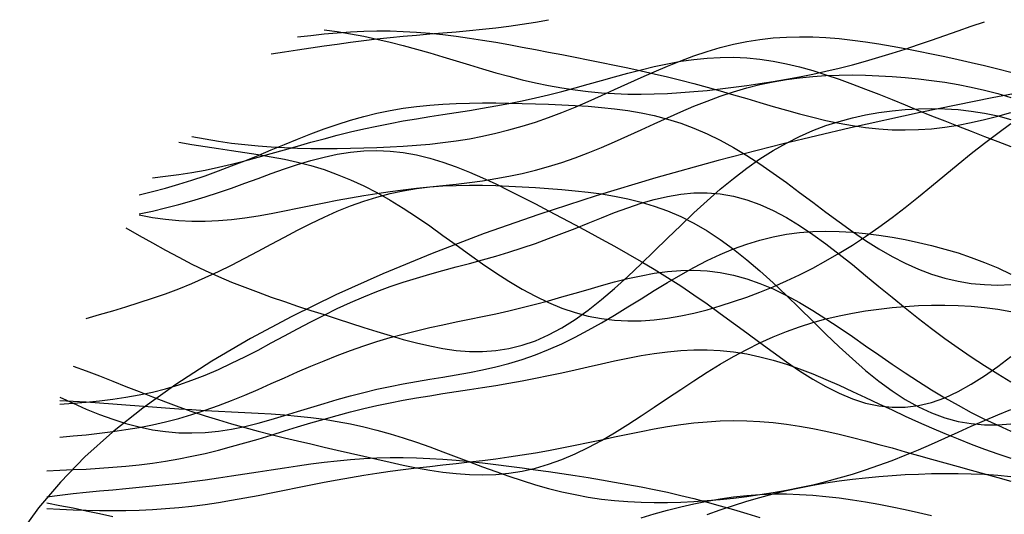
# Model space of a CAD drawing. Extents: x -15.9 to 15.9, y -4.2 to 4.2.
# Tile 3 of 14: x -15.7 to -10.1, y 1.1 to 3.9. Entities that reach past the tile are written whole.
import ezdxf

# ---------------------------------------------------------------- set-up
doc = ezdxf.new("R2010")
doc.units = 0

msp = doc.modelspace()

# ---------------------------------------------------------------- linework, layer by layer
at = {"layer": 'CNC'}
for points in [[(-14.23067, 3.7045), (-14.15597, 3.71551), (-14.08126, 3.72686), (-14.00656, 3.73827), (-13.93186, 3.74948), (-13.85716, 3.76027), (-13.78246, 3.77046), (-13.70776, 3.77995), (-13.63305, 3.78868), (-13.55835, 3.79666), (-13.48365, 3.80397), (-13.40895, 3.81074), (-13.33425, 3.81714), (-13.25955, 3.82341), (-13.18484, 3.82979), (-13.11014, 3.83654), (-13.03544, 3.84392), (-12.96074, 3.85219), (-12.88604, 3.86157), (-12.81134, 3.87222), (-12.73663, 3.88428), (-12.66193, 3.8978)], [(-13.93186, 3.84141), (-13.85716, 3.83065), (-13.78246, 3.81822), (-13.70776, 3.80404), (-13.63305, 3.78814), (-13.55835, 3.77057), (-13.48365, 3.75148), (-13.40895, 3.73108), (-13.33425, 3.70962), (-13.25955, 3.68742), (-13.18484, 3.6648), (-13.11014, 3.64215), (-13.03544, 3.61983), (-12.96074, 3.59822), (-12.88604, 3.57767), (-12.81134, 3.55851), (-12.73663, 3.54101), (-12.66193, 3.52541), (-12.58723, 3.51189), (-12.51253, 3.50056), (-12.43783, 3.49148), (-12.36313, 3.48465), (-12.28842, 3.48002), (-12.21372, 3.4775), (-12.13902, 3.47696), (-12.06432, 3.47824), (-11.98962, 3.48119), (-11.91492, 3.48562), (-11.84021, 3.49139), (-11.76551, 3.49836), (-11.69081, 3.50641), (-11.61611, 3.51546), (-11.54141, 3.52546), (-11.46671, 3.5364), (-11.392, 3.54829), (-11.3173, 3.56119), (-11.2426, 3.57516), (-11.1679, 3.59027), (-11.0932, 3.60661), (-11.0185, 3.62423), (-10.94379, 3.64319), (-10.86909, 3.6635), (-10.79439, 3.68514), (-10.71969, 3.70803), (-10.64499, 3.73206), (-10.57029, 3.75703), (-10.49558, 3.78274), (-10.42088, 3.80889), (-10.34618, 3.83515), (-10.27148, 3.86118), (-10.19678, 3.88659)], [(-14.67888, 3.23777), (-14.60418, 3.22361), (-14.52947, 3.21123), (-14.45477, 3.20064), (-14.38007, 3.19182), (-14.30537, 3.18468), (-14.23067, 3.17911), (-14.15597, 3.17498), (-14.08126, 3.17212), (-14.00656, 3.17038), (-13.93186, 3.16964), (-13.85716, 3.16978), (-13.78246, 3.17071), (-13.70776, 3.17242), (-13.63305, 3.17492), (-13.55835, 3.17827), (-13.48365, 3.18258), (-13.40895, 3.18801), (-13.33425, 3.19474), (-13.25955, 3.203), (-13.18484, 3.21299), (-13.11014, 3.22494), (-13.03544, 3.23903), (-12.96074, 3.25545), (-12.88604, 3.27428), (-12.81134, 3.2956), (-12.73663, 3.31937), (-12.66193, 3.34551), (-12.58723, 3.37385), (-12.51253, 3.40412), (-12.43783, 3.43599), (-12.36313, 3.46907), (-12.28842, 3.50291), (-12.21372, 3.53701), (-12.13902, 3.57084), (-12.06432, 3.60387), (-11.98962, 3.63559), (-11.91492, 3.66549), (-11.84021, 3.69312), (-11.76551, 3.7181), (-11.69081, 3.74009), (-11.61611, 3.75886), (-11.54141, 3.77425), (-11.46671, 3.78619), (-11.392, 3.79469), (-11.3173, 3.79984), (-11.2426, 3.80181), (-11.1679, 3.80081), (-11.0932, 3.79713), (-11.0185, 3.79104), (-10.94379, 3.78287), (-10.86909, 3.77292), (-10.79439, 3.76147), (-10.71969, 3.74881), (-10.64499, 3.73514), (-10.57029, 3.72066), (-10.49558, 3.70548), (-10.42088, 3.6897), (-10.34618, 3.67335), (-10.27148, 3.65642), (-10.19678, 3.63886), (-10.12208, 3.62062), (-10.04737, 3.60162)], [(-14.08126, 3.80007), (-14.00656, 3.80937), (-13.93186, 3.81753), (-13.85716, 3.8243), (-13.78246, 3.82948), (-13.70776, 3.83288), (-13.63305, 3.8344), (-13.55835, 3.83398), (-13.48365, 3.8316), (-13.40895, 3.82733), (-13.33425, 3.82126), (-13.25955, 3.81353), (-13.18484, 3.80432), (-13.11014, 3.79383), (-13.03544, 3.78227), (-12.96074, 3.76984), (-12.88604, 3.75674), (-12.81134, 3.74315), (-12.73663, 3.7292), (-12.66193, 3.71499), (-12.58723, 3.7006), (-12.51253, 3.68603), (-12.43783, 3.67127), (-12.36313, 3.65626), (-12.28842, 3.64092), (-12.21372, 3.62514), (-12.13902, 3.60882), (-12.06432, 3.59184), (-11.98962, 3.57412), (-11.91492, 3.55559), (-11.84021, 3.53622), (-11.76551, 3.51604), (-11.69081, 3.49512), (-11.61611, 3.47359), (-11.54141, 3.45164), (-11.46671, 3.42952), (-11.392, 3.40753), (-11.3173, 3.38601), (-11.2426, 3.36532), (-11.1679, 3.34587), (-11.0932, 3.32803), (-11.0185, 3.31221), (-10.94379, 3.29876), (-10.86909, 3.28801), (-10.79439, 3.28021), (-10.71969, 3.27559), (-10.64499, 3.27426), (-10.57029, 3.27628), (-10.49558, 3.28164), (-10.42088, 3.29022), (-10.34618, 3.30186), (-10.27148, 3.3163), (-10.19678, 3.33326), (-10.12208, 3.35239), (-10.04737, 3.37332)], [(-14.90298, 3.00462), (-14.82828, 3.01235), (-14.75358, 3.02215), (-14.67888, 3.03402), (-14.60418, 3.04791), (-14.52947, 3.06369), (-14.45477, 3.08116), (-14.38007, 3.10005), (-14.30537, 3.12007), (-14.23067, 3.14089), (-14.15597, 3.16213), (-14.08126, 3.18344), (-14.00656, 3.20447), (-13.93186, 3.22492), (-13.85716, 3.24452), (-13.78246, 3.26307), (-13.70776, 3.28044), (-13.63305, 3.29657), (-13.55835, 3.31148), (-13.48365, 3.32528), (-13.40895, 3.33814), (-13.33425, 3.35028), (-13.25955, 3.36197), (-13.18484, 3.37354), (-13.11014, 3.38527), (-13.03544, 3.39749), (-12.96074, 3.41046), (-12.88604, 3.42443), (-12.81134, 3.43955), (-12.73663, 3.45592), (-12.66193, 3.47355), (-12.58723, 3.49236), (-12.51253, 3.51217), (-12.43783, 3.53273), (-12.36313, 3.55368), (-12.28842, 3.57463), (-12.21372, 3.59511), (-12.13902, 3.61464), (-12.06432, 3.63269), (-11.98962, 3.64877), (-11.91492, 3.66241), (-11.84021, 3.67317), (-11.76551, 3.68071), (-11.69081, 3.68473), (-11.61611, 3.68504), (-11.54141, 3.68155), (-11.46671, 3.67424), (-11.392, 3.66322), (-11.3173, 3.64868), (-11.2426, 3.63086), (-11.1679, 3.61011), (-11.0932, 3.58679), (-11.0185, 3.56131), (-10.94379, 3.53409), (-10.86909, 3.50555), (-10.79439, 3.47607), (-10.71969, 3.44601), (-10.64499, 3.41569), (-10.57029, 3.38534), (-10.49558, 3.35517), (-10.42088, 3.3253), (-10.34618, 3.2958), (-10.27148, 3.26671), (-10.19678, 3.23801), (-10.12208, 3.20966), (-10.04737, 3.1816)], [(-14.97768, 2.79442), (-14.90298, 2.78036), (-14.82828, 2.76973), (-14.75358, 2.76265), (-14.67888, 2.75914), (-14.60418, 2.75913), (-14.52947, 2.76245), (-14.45477, 2.76881), (-14.38007, 2.77787), (-14.30537, 2.78919), (-14.23067, 2.8023), (-14.15597, 2.8167), (-14.08126, 2.83188), (-14.00656, 2.84734), (-13.93186, 2.86264), (-13.85716, 2.8774), (-13.78246, 2.89131), (-13.70776, 2.90417), (-13.63305, 2.91586), (-13.55835, 2.9264), (-13.48365, 2.93588), (-13.40895, 2.94453), (-13.33425, 2.95263), (-13.25955, 2.96055), (-13.18484, 2.96871), (-13.11014, 2.97754), (-13.03544, 2.98751), (-12.96074, 2.99903), (-12.88604, 3.01249), (-12.81134, 3.02821), (-12.73663, 3.04641), (-12.66193, 3.06723), (-12.58723, 3.0907), (-12.51253, 3.11674), (-12.43783, 3.14516), (-12.36313, 3.17565), (-12.28842, 3.20784), (-12.21372, 3.24127), (-12.13902, 3.27542), (-12.06432, 3.30974), (-11.98962, 3.34368), (-11.91492, 3.37668), (-11.84021, 3.40823), (-11.76551, 3.43787), (-11.69081, 3.46521), (-11.61611, 3.48994), (-11.54141, 3.51184), (-11.46671, 3.53077), (-11.392, 3.54669), (-11.3173, 3.55965), (-11.2426, 3.56975), (-11.1679, 3.57716), (-11.0932, 3.58208), (-11.0185, 3.58474), (-10.94379, 3.58536), (-10.86909, 3.58414), (-10.79439, 3.58126), (-10.71969, 3.57683), (-10.64499, 3.57093), (-10.57029, 3.56353), (-10.49558, 3.55458), (-10.42088, 3.54394), (-10.34618, 3.53142), (-10.27148, 3.5168), (-10.19678, 3.49983), (-10.12208, 3.48023), (-10.04737, 3.45776)], [(-9.73169, 3.53458), (-10.15305, 3.45597), (-10.56091, 3.37333), (-10.95514, 3.28672), (-11.33561, 3.19622), (-11.70217, 3.10191), (-12.05465, 3.00385), (-12.39291, 2.90215), (-12.71676, 2.79686), (-13.02606, 2.68809), (-13.32063, 2.57591), (-13.60031, 2.4604), (-13.86494, 2.34165), (-14.11438, 2.21974), (-14.34846, 2.09474), (-14.56706, 1.96673), (-14.77003, 1.83577), (-14.95725, 1.70192), (-15.1286, 1.56523), (-15.28397, 1.42572), (-15.42326, 1.28339), (-15.54638, 1.13823), (-15.65325, 0.99014)], [(-14.97768, 2.90688), (-14.90298, 2.92563), (-14.82828, 2.9457), (-14.75358, 2.96733), (-14.67888, 2.99067), (-14.60418, 3.01575), (-14.52947, 3.04253), (-14.45477, 3.07082), (-14.38007, 3.10035), (-14.30537, 3.13076), (-14.23067, 3.16162), (-14.15597, 3.19247), (-14.08126, 3.22281), (-14.00656, 3.25213), (-13.93186, 3.27997), (-13.85716, 3.3059), (-13.78246, 3.32957), (-13.70776, 3.35071), (-13.63305, 3.36913), (-13.55835, 3.38475), (-13.48365, 3.39759), (-13.40895, 3.40777), (-13.33425, 3.41547), (-13.25955, 3.42094), (-13.18484, 3.42449), (-13.11014, 3.42644), (-13.03544, 3.42711), (-12.96074, 3.42681), (-12.88604, 3.42577), (-12.81134, 3.42418), (-12.73663, 3.42214), (-12.66193, 3.41967), (-12.58723, 3.41667), (-12.51253, 3.41294), (-12.43783, 3.40823), (-12.36313, 3.40215), (-12.28842, 3.3943), (-12.21372, 3.38421), (-12.13902, 3.37141), (-12.06432, 3.35544), (-11.98962, 3.33587), (-11.91492, 3.31236), (-11.84021, 3.28463), (-11.76551, 3.25254), (-11.69081, 3.21607), (-11.61611, 3.17534), (-11.54141, 3.13061), (-11.46671, 3.08228), (-11.392, 3.0309), (-11.3173, 2.97712), (-11.2426, 2.92171), (-11.1679, 2.86548), (-11.0932, 2.80931), (-11.0185, 2.75411), (-10.94379, 2.70073), (-10.86909, 2.65001), (-10.79439, 2.60271), (-10.71969, 2.55949), (-10.64499, 2.52088), (-10.57029, 2.4873), (-10.49558, 2.45903), (-10.42088, 2.4362), (-10.34618, 2.41882), (-10.27148, 2.40675), (-10.19678, 2.39979), (-10.12208, 2.3976), (-10.04737, 2.39981)], [(-15.05239, 2.72119), (-14.97768, 2.67806), (-14.90298, 2.63556), (-14.82828, 2.59417), (-14.75358, 2.55432), (-14.67888, 2.5163), (-14.60418, 2.4803), (-14.52947, 2.44639), (-14.45477, 2.41453), (-14.38007, 2.38459), (-14.30537, 2.35634), (-14.23067, 2.32951), (-14.15597, 2.30377), (-14.08126, 2.27883), (-14.00656, 2.25439), (-13.93186, 2.23022), (-13.85716, 2.20618), (-13.78246, 2.18222), (-13.70776, 2.15841), (-13.63305, 2.13496), (-13.55835, 2.11219), (-13.48365, 2.09057), (-13.40895, 2.07065), (-13.33425, 2.0531), (-13.25955, 2.03865), (-13.18484, 2.02803), (-13.11014, 2.02202), (-13.03544, 2.02132), (-12.96074, 2.02659), (-12.88604, 2.03836), (-12.81134, 2.05704), (-12.73663, 2.08288), (-12.66193, 2.11594), (-12.58723, 2.15611), (-12.51253, 2.20306), (-12.43783, 2.25631), (-12.36313, 2.31518), (-12.28842, 2.37886), (-12.21372, 2.44641), (-12.13902, 2.5168), (-12.06432, 2.58894), (-11.98962, 2.66175), (-11.91492, 2.73414), (-11.84021, 2.80509), (-11.76551, 2.87369), (-11.69081, 2.93911), (-11.61611, 3.00068), (-11.54141, 3.05788), (-11.46671, 3.11034), (-11.392, 3.15785), (-11.3173, 3.20034), (-11.2426, 3.23787), (-11.1679, 3.27061), (-11.0932, 3.29881), (-11.0185, 3.32277), (-10.94379, 3.34283), (-10.86909, 3.35929), (-10.79439, 3.37245), (-10.71969, 3.38254), (-10.64499, 3.38972), (-10.57029, 3.39406), (-10.49558, 3.39555), (-10.42088, 3.39408), (-10.34618, 3.38947), (-10.27148, 3.38148), (-10.19678, 3.36981), (-10.12208, 3.35417), (-10.04737, 3.33424)], [(-14.75358, 3.2056), (-14.67888, 3.19287), (-14.60418, 3.18095), (-14.52947, 3.16965), (-14.45477, 3.15868), (-14.38007, 3.14764), (-14.30537, 3.13604), (-14.23067, 3.12333), (-14.15597, 3.10892), (-14.08126, 3.09224), (-14.00656, 3.07274), (-13.93186, 3.04994), (-13.85716, 3.02345), (-13.78246, 2.99302), (-13.70776, 2.95852), (-13.63305, 2.91997), (-13.55835, 2.87757), (-13.48365, 2.83165), (-13.40895, 2.78272), (-13.33425, 2.73141), (-13.25955, 2.67845), (-13.18484, 2.62467), (-13.11014, 2.57095), (-13.03544, 2.5182), (-12.96074, 2.4673), (-12.88604, 2.41911), (-12.81134, 2.37439), (-12.73663, 2.33381), (-12.66193, 2.29792), (-12.58723, 2.26715), (-12.51253, 2.24176), (-12.43783, 2.22187), (-12.36313, 2.20749), (-12.28842, 2.19848), (-12.21372, 2.1946), (-12.13902, 2.19552), (-12.06432, 2.20086), (-11.98962, 2.21022), (-11.91492, 2.22316), (-11.84021, 2.2393), (-11.76551, 2.25827), (-11.69081, 2.27979), (-11.61611, 2.30364), (-11.54141, 2.32969), (-11.46671, 2.35787), (-11.392, 2.38823), (-11.3173, 2.42083), (-11.2426, 2.45583), (-11.1679, 2.49339), (-11.0932, 2.53367), (-11.0185, 2.57684), (-10.94379, 2.62298), (-10.86909, 2.67212), (-10.79439, 2.72421), (-10.71969, 2.77906), (-10.64499, 2.83637), (-10.57029, 2.89574), (-10.49558, 2.95661), (-10.42088, 3.01831), (-10.34618, 3.08009), (-10.27148, 3.14109), (-10.19678, 3.20042), (-10.12208, 3.25716), (-10.04737, 3.31039)], [(-14.97768, 2.79998), (-14.90298, 2.81608), (-14.82828, 2.83341), (-14.75358, 2.85232), (-14.67888, 2.87304), (-14.60418, 2.89562), (-14.52947, 2.91996), (-14.45477, 2.94578), (-14.38007, 2.97268), (-14.30537, 3.00013), (-14.23067, 3.02746), (-14.15597, 3.05399), (-14.08126, 3.07895), (-14.00656, 3.10158), (-13.93186, 3.12119), (-13.85716, 3.13709), (-13.78246, 3.14875), (-13.70776, 3.15572), (-13.63305, 3.1577), (-13.55835, 3.15453), (-13.48365, 3.14621), (-13.40895, 3.13288), (-13.33425, 3.11481), (-13.25955, 3.09238), (-13.18484, 3.06605), (-13.11014, 3.03637), (-13.03544, 3.0039), (-12.96074, 2.96918), (-12.88604, 2.93275), (-12.81134, 2.89509), (-12.73663, 2.85657), (-12.66193, 2.81749), (-12.58723, 2.77804), (-12.51253, 2.73829), (-12.43783, 2.69821), (-12.36313, 2.65769), (-12.28842, 2.61653), (-12.21372, 2.57448), (-12.13902, 2.53127), (-12.06432, 2.48664), (-11.98962, 2.44037), (-11.91492, 2.39231), (-11.84021, 2.34239), (-11.76551, 2.29069), (-11.69081, 2.2374), (-11.61611, 2.18285), (-11.54141, 2.12755), (-11.46671, 2.07213), (-11.392, 2.01734), (-11.3173, 1.96406), (-11.2426, 1.91324), (-11.1679, 1.86587), (-11.0932, 1.82295), (-11.0185, 1.78546), (-10.94379, 1.75431), (-10.86909, 1.7303), (-10.79439, 1.7141), (-10.71969, 1.70619), (-10.64499, 1.70689), (-10.57029, 1.7163), (-10.49558, 1.73433), (-10.42088, 1.76068), (-10.34618, 1.79484), (-10.27148, 1.83616), (-10.19678, 1.88382), (-10.12208, 1.93691), (-10.04737, 1.99442)], [(-15.27649, 2.2078), (-15.20179, 2.23033), (-15.12709, 2.25251), (-15.05239, 2.27488), (-14.97768, 2.29801), (-14.90298, 2.3224), (-14.82828, 2.34847), (-14.75358, 2.37655), (-14.67888, 2.40683), (-14.60418, 2.43937), (-14.52947, 2.47409), (-14.45477, 2.51076), (-14.38007, 2.54903), (-14.30537, 2.58843), (-14.23067, 2.6284), (-14.15597, 2.66832), (-14.08126, 2.70753), (-14.00656, 2.74538), (-13.93186, 2.78124), (-13.85716, 2.81457), (-13.78246, 2.84488), (-13.70776, 2.87182), (-13.63305, 2.89514), (-13.55835, 2.91473), (-13.48365, 2.93061), (-13.40895, 2.94292), (-13.33425, 2.9519), (-13.25955, 2.95788), (-13.18484, 2.96125), (-13.11014, 2.96244), (-13.03544, 2.96187), (-12.96074, 2.95992), (-12.88604, 2.95694), (-12.81134, 2.95316), (-12.73663, 2.94872), (-12.66193, 2.94364), (-12.58723, 2.93782), (-12.51253, 2.93102), (-12.43783, 2.9229), (-12.36313, 2.91299), (-12.28842, 2.90076), (-12.21372, 2.88563), (-12.13902, 2.867), (-12.06432, 2.84429), (-11.98962, 2.81695), (-11.91492, 2.78456), (-11.84021, 2.74678), (-11.76551, 2.70343), (-11.69081, 2.65451), (-11.61611, 2.60019), (-11.54141, 2.54084), (-11.46671, 2.47698), (-11.392, 2.40935), (-11.3173, 2.33881), (-11.2426, 2.26637), (-11.1679, 2.1931), (-11.0932, 2.12016), (-11.0185, 2.04872), (-10.94379, 1.97991), (-10.86909, 1.91482), (-10.79439, 1.85443), (-10.71969, 1.7996), (-10.64499, 1.75101), (-10.57029, 1.7092), (-10.49558, 1.67451), (-10.42088, 1.64709), (-10.34618, 1.62694), (-10.27148, 1.61387), (-10.19678, 1.60755), (-10.12208, 1.60756), (-10.04737, 1.61337)], [(-15.42589, 1.72417), (-15.35119, 1.72931), (-15.27649, 1.73536), (-15.20179, 1.74267), (-15.12709, 1.75163), (-15.05239, 1.76266), (-14.97768, 1.77612), (-14.90298, 1.79236), (-14.82828, 1.81162), (-14.75358, 1.83408), (-14.67888, 1.85979), (-14.60418, 1.88866), (-14.52947, 1.9205), (-14.45477, 1.95501), (-14.38007, 1.99176), (-14.30537, 2.03023), (-14.23067, 2.06987), (-14.15597, 2.11005), (-14.08126, 2.15016), (-14.00656, 2.18961), (-13.93186, 2.22784), (-13.85716, 2.2644), (-13.78246, 2.29892), (-13.70776, 2.33117), (-13.63305, 2.36103), (-13.55835, 2.38853), (-13.48365, 2.41382), (-13.40895, 2.43717), (-13.33425, 2.45896), (-13.25955, 2.47963), (-13.18484, 2.49969), (-13.11014, 2.51965), (-13.03544, 2.54), (-12.96074, 2.5612), (-12.88604, 2.58361), (-12.81134, 2.60748), (-12.73663, 2.63294), (-12.66193, 2.65996), (-12.58723, 2.68837), (-12.51253, 2.71782), (-12.43783, 2.74783), (-12.36313, 2.77778), (-12.28842, 2.80693), (-12.21372, 2.83448), (-12.13902, 2.85955), (-12.06432, 2.88128), (-11.98962, 2.8988), (-11.91492, 2.91132), (-11.84021, 2.91814), (-11.76551, 2.91871), (-11.69081, 2.91258), (-11.61611, 2.89952), (-11.54141, 2.87946), (-11.46671, 2.8525), (-11.392, 2.81893), (-11.3173, 2.77922), (-11.2426, 2.73396), (-11.1679, 2.68387), (-11.0932, 2.62974), (-11.0185, 2.57245), (-10.94379, 2.51286), (-10.86909, 2.45184), (-10.79439, 2.3902), (-10.71969, 2.3287), (-10.64499, 2.26798), (-10.57029, 2.20857), (-10.49558, 2.1509), (-10.42088, 2.09526), (-10.34618, 2.04184), (-10.27148, 1.9907), (-10.19678, 1.94183), (-10.12208, 1.89517), (-10.04737, 1.85061)], [(-15.42589, 1.76349), (-15.35119, 1.72886), (-15.27649, 1.69617), (-15.20179, 1.66593), (-15.12709, 1.63868), (-15.05239, 1.61493), (-14.97768, 1.59512), (-14.90298, 1.57962), (-14.82828, 1.5687), (-14.75358, 1.56252), (-14.67888, 1.56109), (-14.60418, 1.5643), (-14.52947, 1.5719), (-14.45477, 1.58351), (-14.38007, 1.59865), (-14.30537, 1.61672), (-14.23067, 1.6371), (-14.15597, 1.65909), (-14.08126, 1.68202), (-14.00656, 1.70522), (-13.93186, 1.7281), (-13.85716, 1.75015), (-13.78246, 1.77096), (-13.70776, 1.79025), (-13.63305, 1.80791), (-13.55835, 1.82394), (-13.48365, 1.83849), (-13.40895, 1.85186), (-13.33425, 1.86446), (-13.25955, 1.87679), (-13.18484, 1.88941), (-13.11014, 1.90293), (-13.03544, 1.91795), (-12.96074, 1.93505), (-12.88604, 1.95474), (-12.81134, 1.97744), (-12.73663, 2.00344), (-12.66193, 2.03292), (-12.58723, 2.06589), (-12.51253, 2.10222), (-12.43783, 2.14163), (-12.36313, 2.1837), (-12.28842, 2.22786), (-12.21372, 2.27349), (-12.13902, 2.31985), (-12.06432, 2.36617), (-11.98962, 2.41168), (-11.91492, 2.4556), (-11.84021, 2.49722), (-11.76551, 2.53591), (-11.69081, 2.57111), (-11.61611, 2.6024), (-11.54141, 2.62948), (-11.46671, 2.65216), (-11.392, 2.6704), (-11.3173, 2.68426), (-11.2426, 2.69391), (-11.1679, 2.69959), (-11.0932, 2.70161), (-11.0185, 2.7003), (-10.94379, 2.696), (-10.86909, 2.68902), (-10.79439, 2.67963), (-10.71969, 2.66805), (-10.64499, 2.65441), (-10.57029, 2.63874), (-10.49558, 2.62101), (-10.42088, 2.60108), (-10.34618, 2.57876), (-10.27148, 2.55377), (-10.19678, 2.52584), (-10.12208, 2.49464), (-10.04737, 2.4599)], [(-15.42589, 1.53717), (-15.35119, 1.54406), (-15.27649, 1.55149), (-15.20179, 1.55972), (-15.12709, 1.5691), (-15.05239, 1.57994), (-14.97768, 1.59258), (-14.90298, 1.60728), (-14.82828, 1.62427), (-14.75358, 1.6437), (-14.67888, 1.66561), (-14.60418, 1.68996), (-14.52947, 1.7166), (-14.45477, 1.7453), (-14.38007, 1.77573), (-14.30537, 1.80748), (-14.23067, 1.8401), (-14.15597, 1.8731), (-14.08126, 1.90598), (-14.00656, 1.93827), (-13.93186, 1.96953), (-13.85716, 1.99939), (-13.78246, 2.02753), (-13.70776, 2.05378), (-13.63305, 2.07802), (-13.55835, 2.10027), (-13.48365, 2.12065), (-13.40895, 2.13935), (-13.33425, 2.15668), (-13.25955, 2.17298), (-13.18484, 2.18864), (-13.11014, 2.20406), (-13.03544, 2.21963), (-12.96074, 2.23569), (-12.88604, 2.25254), (-12.81134, 2.27036), (-12.73663, 2.28924), (-12.66193, 2.30916), (-12.58723, 2.32996), (-12.51253, 2.35136), (-12.43783, 2.37298), (-12.36313, 2.39431), (-12.28842, 2.41476), (-12.21372, 2.43368), (-12.13902, 2.45039), (-12.06432, 2.46419), (-11.98962, 2.47441), (-11.91492, 2.48043), (-11.84021, 2.48172), (-11.76551, 2.47783), (-11.69081, 2.46848), (-11.61611, 2.45347), (-11.54141, 2.43281), (-11.46671, 2.40662), (-11.392, 2.37517), (-11.3173, 2.33889), (-11.2426, 2.29828), (-11.1679, 2.25398), (-11.0932, 2.20669), (-11.0185, 2.15712), (-10.94379, 2.10604), (-10.86909, 2.05418), (-10.79439, 2.00223), (-10.71969, 1.95082), (-10.64499, 1.9005), (-10.57029, 1.85174), (-10.49558, 1.80487), (-10.42088, 1.76016), (-10.34618, 1.71775), (-10.27148, 1.67771), (-10.19678, 1.64001), (-10.12208, 1.6046), (-10.04737, 1.57136)], [(-15.35119, 1.93945), (-15.27649, 1.9122), (-15.20179, 1.88369), (-15.12709, 1.85435), (-15.05239, 1.8246), (-14.97768, 1.79487), (-14.90298, 1.76555), (-14.82828, 1.73697), (-14.75358, 1.70941), (-14.67888, 1.68308), (-14.60418, 1.65811), (-14.52947, 1.63454), (-14.45477, 1.61233), (-14.38007, 1.59139), (-14.30537, 1.57156), (-14.23067, 1.55265), (-14.15597, 1.53442), (-14.08126, 1.51667), (-14.00656, 1.49919), (-13.93186, 1.48182), (-13.85716, 1.46447), (-13.78246, 1.44709), (-13.70776, 1.42975), (-13.63305, 1.41258), (-13.55835, 1.39583), (-13.48365, 1.3798), (-13.40895, 1.36491), (-13.33425, 1.35162), (-13.25955, 1.34043), (-13.18484, 1.33187), (-13.11014, 1.32649), (-13.03544, 1.32479), (-12.96074, 1.32724), (-12.88604, 1.3342), (-12.81134, 1.34599), (-12.73663, 1.36278), (-12.66193, 1.38463), (-12.58723, 1.41146), (-12.51253, 1.44308), (-12.43783, 1.47914), (-12.36313, 1.51919), (-12.28842, 1.56267), (-12.21372, 1.60894), (-12.13902, 1.6573), (-12.06432, 1.70699), (-11.98962, 1.75726), (-11.91492, 1.80737), (-11.84021, 1.85661), (-11.76551, 1.90434), (-11.69081, 1.94999), (-11.61611, 1.9931), (-11.54141, 2.0333), (-11.46671, 2.07034), (-11.392, 2.10404), (-11.3173, 2.13438), (-11.2426, 2.16137), (-11.1679, 2.18513), (-11.0932, 2.20582), (-11.0185, 2.22364), (-10.94379, 2.23881), (-10.86909, 2.25153), (-10.79439, 2.26201), (-10.71969, 2.27037), (-10.64499, 2.27673), (-10.57029, 2.28112), (-10.49558, 2.28352), (-10.42088, 2.28384), (-10.34618, 2.28195), (-10.27148, 2.27766), (-10.19678, 2.27077), (-10.12208, 2.26105), (-10.04737, 2.24828)], [(-15.5006, 1.34784), (-15.42589, 1.35061), (-15.35119, 1.35372), (-15.27649, 1.35733), (-15.20179, 1.36165), (-15.12709, 1.36691), (-15.05239, 1.37333), (-14.97768, 1.38112), (-14.90298, 1.39049), (-14.82828, 1.40158), (-14.75358, 1.41448), (-14.67888, 1.42922), (-14.60418, 1.44576), (-14.52947, 1.464), (-14.45477, 1.48374), (-14.38007, 1.50476), (-14.30537, 1.52676), (-14.23067, 1.54941), (-14.15597, 1.57238), (-14.08126, 1.5953), (-14.00656, 1.61783), (-13.93186, 1.63967), (-13.85716, 1.66056), (-13.78246, 1.68028), (-13.70776, 1.69869), (-13.63305, 1.71574), (-13.55835, 1.73144), (-13.48365, 1.74587), (-13.40895, 1.75919), (-13.33425, 1.77161), (-13.25955, 1.78338), (-13.18484, 1.7948), (-13.11014, 1.80615), (-13.03544, 1.81772), (-12.96074, 1.82975), (-12.88604, 1.84247), (-12.81134, 1.85601), (-12.73663, 1.87043), (-12.66193, 1.88574), (-12.58723, 1.90182), (-12.51253, 1.91849), (-12.43783, 1.93545), (-12.36313, 1.95237), (-12.28842, 1.96882), (-12.21372, 1.98433), (-12.13902, 1.99842), (-12.06432, 2.01059), (-11.98962, 2.02035), (-11.91492, 2.02724), (-11.84021, 2.03087), (-11.76551, 2.03093), (-11.69081, 2.02716), (-11.61611, 2.01943), (-11.54141, 2.0077), (-11.46671, 1.99204), (-11.392, 1.97261), (-11.3173, 1.94969), (-11.2426, 1.9236), (-11.1679, 1.89478), (-11.0932, 1.86366), (-11.0185, 1.83075), (-10.94379, 1.79656), (-10.86909, 1.76157), (-10.79439, 1.72625), (-10.71969, 1.69104), (-10.64499, 1.6563), (-10.57029, 1.62234), (-10.49558, 1.5894), (-10.42088, 1.55765), (-10.34618, 1.5272), (-10.27148, 1.49808), (-10.19678, 1.4703), (-10.12208, 1.4438), (-10.04737, 1.41853)], [(-15.42589, 1.74441), (-15.35119, 1.74143), (-15.27649, 1.73726), (-15.20179, 1.7322), (-15.12709, 1.72652), (-15.05239, 1.72052), (-14.97768, 1.71445), (-14.90298, 1.70852), (-14.82828, 1.70292), (-14.75358, 1.69774), (-14.67888, 1.69304), (-14.60418, 1.68879), (-14.52947, 1.6849), (-14.45477, 1.68121), (-14.38007, 1.6775), (-14.30537, 1.6735), (-14.23067, 1.66892), (-14.15597, 1.66344), (-14.08126, 1.65674), (-14.00656, 1.64852), (-13.93186, 1.63852), (-13.85716, 1.6265), (-13.78246, 1.61232), (-13.70776, 1.59588), (-13.63305, 1.57717), (-13.55835, 1.55627), (-13.48365, 1.53334), (-13.40895, 1.50861), (-13.33425, 1.48239), (-13.25955, 1.45504), (-13.18484, 1.42697), (-13.11014, 1.39863), (-13.03544, 1.37047), (-12.96074, 1.34295), (-12.88604, 1.3165), (-12.81134, 1.29152), (-12.73663, 1.26835), (-12.66193, 1.24729), (-12.58723, 1.22857), (-12.51253, 1.21233), (-12.43783, 1.19866), (-12.36313, 1.18758), (-12.28842, 1.17903), (-12.21372, 1.17293), (-12.13902, 1.16914), (-12.06432, 1.16749), (-11.98962, 1.16779), (-11.91492, 1.16989), (-11.84021, 1.17359), (-11.76551, 1.17878), (-11.69081, 1.18532), (-11.61611, 1.19316), (-11.54141, 1.20227), (-11.46671, 1.21266), (-11.392, 1.22438), (-11.3173, 1.23752), (-11.2426, 1.25219), (-11.1679, 1.26851), (-11.0932, 1.2866), (-11.0185, 1.30655), (-10.94379, 1.32846), (-10.86909, 1.35234), (-10.79439, 1.37819), (-10.71969, 1.40592), (-10.64499, 1.43539), (-10.57029, 1.46638), (-10.49558, 1.4986), (-10.42088, 1.5317), (-10.34618, 1.56527), (-10.27148, 1.59886), (-10.19678, 1.63197), (-10.12208, 1.6641), (-10.04737, 1.69475)], [(-15.5006, 1.13394), (-15.42589, 1.13041), (-15.35119, 1.12742), (-15.27649, 1.12509), (-15.20179, 1.12357), (-15.12709, 1.12303), (-15.05239, 1.12363), (-14.97768, 1.12553), (-14.90298, 1.12885), (-14.82828, 1.13369), (-14.75358, 1.14009), (-14.67888, 1.14806), (-14.60418, 1.15755), (-14.52947, 1.16846), (-14.45477, 1.18065), (-14.38007, 1.19392), (-14.30537, 1.20805), (-14.23067, 1.22279), (-14.15597, 1.23786), (-14.08126, 1.25302), (-14.00656, 1.268), (-13.93186, 1.28257), (-13.85716, 1.29655), (-13.78246, 1.30978), (-13.70776, 1.32217), (-13.63305, 1.33368), (-13.55835, 1.34433), (-13.48365, 1.35418), (-13.40895, 1.36337), (-13.33425, 1.37208), (-13.25955, 1.38049), (-13.18484, 1.38884), (-13.11014, 1.39735), (-13.03544, 1.40627), (-12.96074, 1.41579), (-12.88604, 1.42608), (-12.81134, 1.43729), (-12.73663, 1.44947), (-12.66193, 1.46265), (-12.58723, 1.47676), (-12.51253, 1.4917), (-12.43783, 1.50726), (-12.36313, 1.52321), (-12.28842, 1.53925), (-12.21372, 1.55506), (-12.13902, 1.57026), (-12.06432, 1.58449), (-11.98962, 1.59738), (-11.91492, 1.60859), (-11.84021, 1.6178), (-11.76551, 1.62474), (-11.69081, 1.62919), (-11.61611, 1.63101), (-11.54141, 1.63011), (-11.46671, 1.62648), (-11.392, 1.62017), (-11.3173, 1.61131), (-11.2426, 1.60007), (-11.1679, 1.58667), (-11.0932, 1.57137), (-11.0185, 1.55445), (-10.94379, 1.53619), (-10.86909, 1.51689), (-10.79439, 1.4968), (-10.71969, 1.47618), (-10.64499, 1.45524), (-10.57029, 1.43413), (-10.49558, 1.41299), (-10.42088, 1.39191), (-10.34618, 1.37093), (-10.27148, 1.35006), (-10.19678, 1.32929), (-10.12208, 1.30858), (-10.04737, 1.28789)], [(-15.5006, 1.1996), (-15.42589, 1.20939), (-15.35119, 1.21817), (-15.27649, 1.22613), (-15.20179, 1.23348), (-15.12709, 1.24046), (-15.05239, 1.2473), (-14.97768, 1.25424), (-14.90298, 1.26148), (-14.82828, 1.26921), (-14.75358, 1.27756), (-14.67888, 1.2866), (-14.60418, 1.29637), (-14.52947, 1.30683), (-14.45477, 1.31789), (-14.38007, 1.32942), (-14.30537, 1.34122), (-14.23067, 1.35308), (-14.15597, 1.36475), (-14.08126, 1.37595), (-14.00656, 1.38644), (-13.93186, 1.39594), (-13.85716, 1.40424), (-13.78246, 1.41113), (-13.70776, 1.41646), (-13.63305, 1.42011), (-13.55835, 1.42204), (-13.48365, 1.42222), (-13.40895, 1.42071), (-13.33425, 1.41759), (-13.25955, 1.41299), (-13.18484, 1.40707), (-13.11014, 1.39998), (-13.03544, 1.39193), (-12.96074, 1.38307), (-12.88604, 1.37358), (-12.81134, 1.36359), (-12.73663, 1.35321), (-12.66193, 1.34251), (-12.58723, 1.33153), (-12.51253, 1.32024), (-12.43783, 1.3086), (-12.36313, 1.29653), (-12.28842, 1.28392), (-12.21372, 1.27064), (-12.13902, 1.25656), (-12.06432, 1.24155), (-11.98962, 1.22551), (-11.91492, 1.20835), (-11.84021, 1.19002), (-11.76551, 1.17055), (-11.69081, 1.14999), (-11.61611, 1.12845), (-11.54141, 1.10612), (-11.46671, 1.08323)], [(-11.76551, 1.09961), (-11.69081, 1.12629), (-11.61611, 1.15157), (-11.54141, 1.17525), (-11.46671, 1.19716), (-11.392, 1.21723), (-11.3173, 1.2354), (-11.2426, 1.25171), (-11.1679, 1.2662), (-11.0932, 1.27897), (-11.0185, 1.29011), (-10.94379, 1.29977), (-10.86909, 1.30804), (-10.79439, 1.31502), (-10.71969, 1.3208), (-10.64499, 1.32543), (-10.57029, 1.32892), (-10.49558, 1.33124), (-10.42088, 1.33235), (-10.34618, 1.33214), (-10.27148, 1.33052), (-10.19678, 1.32734), (-10.12208, 1.32248), (-10.04737, 1.31579)], [(-12.13902, 1.0818), (-12.06432, 1.10325), (-11.98962, 1.12381), (-11.91492, 1.14305), (-11.84021, 1.16062), (-11.76551, 1.17618), (-11.69081, 1.18946), (-11.61611, 1.20024), (-11.54141, 1.20838), (-11.46671, 1.21381), (-11.392, 1.21653), (-11.3173, 1.21661), (-11.2426, 1.21417), (-11.1679, 1.20938), (-11.0932, 1.20245), (-11.0185, 1.19359), (-10.94379, 1.18305), (-10.86909, 1.17105), (-10.79439, 1.15779), (-10.71969, 1.14347), (-10.64499, 1.12823), (-10.57029, 1.11215), (-10.49558, 1.09531)], [(-15.5006, 1.16523), (-15.42589, 1.1517), (-15.35119, 1.13701), (-15.27649, 1.12136), (-15.20179, 1.10498), (-15.12709, 1.0881)]]:
    msp.add_lwpolyline(points, dxfattribs=at)

doc.saveas('drawing.dxf')
